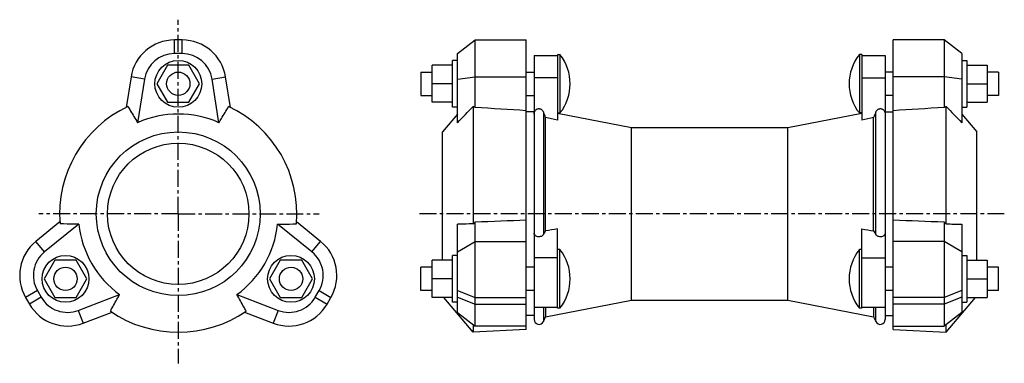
# Model space of a CAD drawing. Header units: millimetres. Extents: x 118 to 622, y 69 to 245.
import ezdxf

# ---------------------------------------------------------------- set-up
doc = ezdxf.new("R2010")
doc.units = ezdxf.units.MM
doc.header["$LTSCALE"] = 23.1
doc.linetypes.add('CENTER', pattern=[0.6, 0.375, -0.075, 0.075, -0.075])
doc.layers.get('0').update_dxf_attribs({"linetype": 'CONTINUOUS'})
doc.layers.add('DEFAULT_1', color=7, linetype='CENTER')

msp = doc.modelspace()

# ---------------------------------------------------------------- linework, layer by layer
at = {"color": 9, "linetype": 'Continuous'}
for p, q in [((196.9, 227.58), (196.9, 234.58)), ((200.9, 227.58), (200.9, 234.58)), ((181.59, 214.5), (174.68, 215.6)), ((216.21, 214.5), (223.12, 215.6)), ((342.02, 214.5), (351.12, 215.6)), ((351.12, 215.6), (377.28, 215.6)), ((393.28, 215.12), (381.28, 215.12)), ((549.28, 215.12), (561.28, 215.12)), ((591.44, 215.6), (565.28, 215.6)), ((600.54, 214.5), (591.44, 215.6)), ((386.05, 197.69), (386.05, 134.68)), ((556.52, 134.68), (556.52, 197.69)), ((130.36, 125.78), (125.96, 131.22)), ((267.44, 125.78), (271.84, 131.22)), ((342.02, 125.78), (351.12, 131.22)), ((351.12, 131.22), (377.28, 131.22)), ((591.44, 131.22), (565.28, 131.22)), ((600.54, 125.78), (591.44, 131.22)), ((393.28, 122.76), (381.28, 122.76)), ((549.28, 122.76), (561.28, 122.76)), ((126.7, 105.98), (120.63, 102.48)), ((128.7, 102.52), (122.63, 99.02)), ((269.1, 102.52), (275.17, 99.02)), ((271.1, 105.98), (277.17, 102.48)), ((342.02, 105.98), (351.12, 102.48)), ((342.02, 102.52), (351.12, 99.02)), ((351.12, 102.48), (377.28, 102.48)), ((591.44, 102.48), (565.28, 102.48)), ((600.54, 105.98), (591.44, 102.48)), ((600.54, 102.52), (591.44, 99.02)), ((351.12, 99.02), (377.28, 99.02)), ((386.05, 97.48), (386.05, 90.05)), ((556.52, 90.05), (556.52, 97.48)), ((591.44, 99.02), (565.28, 99.02)), ((147.67, 95.8), (150.18, 89.26)), ((250.13, 95.8), (247.62, 89.26))]:
    msp.add_line(p, q, dxfattribs=at)
at = {"color": 7, "linetype": 'Continuous'}
for p, q in [((200.9, 234.58), (196.9, 234.58)), ((342.02, 227.58), (351.12, 234.58)), ((351.12, 199.93), (351.12, 234.58)), ((351.12, 234.58), (377.28, 234.58)), ((377.28, 85.98), (377.28, 234.58)), ((591.44, 234.58), (565.28, 234.58)), ((565.28, 85.98), (565.28, 234.58)), ((591.44, 234.58), (591.44, 199.93)), ((600.54, 227.58), (591.44, 234.58)), ((200.9, 227.58), (196.9, 227.58)), ((342.02, 192.13), (342.02, 227.58)), ((600.54, 227.58), (600.54, 192.13)), ((339.52, 200.08), (339.52, 224.08)), ((342.02, 224.08), (339.52, 224.08)), ((381.28, 226.61), (381.28, 91.18)), ((381.28, 226.61), (393.28, 226.61)), ((393.28, 227.11), (393.28, 193.45)), ((393.28, 227.11), (394.54, 227.11)), ((394.54, 227.11), (394.54, 197.11)), ((549.28, 227.11), (548.02, 227.11)), ((548.02, 227.11), (548.02, 197.11)), ((549.28, 227.11), (549.28, 193.45)), ((549.28, 226.61), (561.28, 226.61)), ((561.28, 226.61), (561.28, 91.18)), ((600.54, 224.08), (603.04, 224.08)), ((603.04, 224.08), (603.04, 200.08)), ((193.42, 221.58), (187.93, 212.08)), ((204.38, 221.58), (193.42, 221.58)), ((209.87, 212.08), (204.38, 221.58)), ((323.28, 218.09), (323.28, 206.13)), ((323.28, 218.09), (329.07, 218.09)), ((329.07, 202.58), (329.07, 221.58)), ((339.52, 221.58), (329.07, 221.58)), ((377.28, 218.09), (381.28, 218.09)), ((565.28, 218.09), (561.28, 218.09)), ((603.04, 221.58), (613.49, 221.58)), ((613.49, 221.58), (613.49, 202.58)), ((619.28, 218.09), (613.49, 218.09)), ((619.28, 218.09), (619.28, 206.13)), ((174.68, 215.6), (172.2, 199.98)), ((181.59, 214.5), (178.05, 192.13)), ((187.93, 212.08), (193.42, 202.58)), ((204.38, 202.58), (209.87, 212.08)), ((219.75, 192.13), (216.21, 214.5)), ((225.6, 199.98), (223.12, 215.6)), ((339.52, 212.08), (329.07, 212.08)), ((603.04, 212.08), (613.49, 212.08)), ((193.42, 202.58), (204.38, 202.58)), ((323.28, 206.13), (329.07, 206.13)), ((339.52, 202.58), (329.07, 202.58)), ((377.28, 206.13), (381.28, 206.13)), ((565.28, 206.13), (561.28, 206.13)), ((603.04, 202.58), (613.49, 202.58)), ((619.28, 206.13), (613.49, 206.13)), ((342.02, 200.08), (339.52, 200.08)), ((350.08, 200.41), (350.08, 140.19)), ((381.28, 197.61), (377.28, 197.61)), ((393.28, 197.11), (394.54, 197.11)), ((393.28, 196.99), (431.28, 189.61)), ((511.28, 189.61), (549.28, 196.99)), ((549.28, 197.11), (548.02, 197.11)), ((561.28, 197.61), (565.28, 197.61)), ((592.48, 140.19), (592.48, 200.41)), ((600.54, 200.08), (603.04, 200.08)), ((342.02, 196.57), (334.28, 187.36)), ((387.21, 136.65), (387.21, 194.83)), ((555.35, 136.65), (555.35, 194.83)), ((600.54, 196.57), (608.28, 187.36)), ((334.28, 121.5), (334.28, 187.36)), ((431.28, 101.11), (431.28, 189.61)), ((431.28, 189.61), (511.28, 189.61)), ((511.28, 101.11), (511.28, 189.61)), ((608.28, 121.5), (608.28, 187.36)), ((138.25, 141.17), (125.96, 131.22)), ((147.97, 140.03), (130.36, 125.78)), ((267.44, 125.78), (249.83, 140.03)), ((271.84, 131.22), (259.55, 141.17)), ((342.02, 94.77), (342.02, 140.03)), ((351.12, 87.77), (351.12, 141.2)), ((393.28, 96.98), (393.28, 137.59)), ((549.28, 96.98), (549.28, 137.59)), ((591.44, 141.2), (591.44, 87.77)), ((600.54, 140.03), (600.54, 94.77)), ((394.54, 126.98), (393.28, 126.98)), ((394.54, 96.98), (394.54, 126.98)), ((549.28, 126.98), (548.02, 126.98)), ((548.02, 96.98), (548.02, 126.98)), ((135.63, 121.5), (130.15, 112)), ((146.6, 121.5), (135.63, 121.5)), ((152.09, 112), (146.6, 121.5)), ((251.2, 121.5), (245.71, 112)), ((262.17, 121.5), (251.2, 121.5)), ((267.65, 112), (262.17, 121.5)), ((329.07, 102.5), (329.07, 121.5)), ((339.52, 121.5), (329.07, 121.5)), ((339.52, 100), (339.52, 124)), ((342.02, 124), (339.52, 124)), ((600.54, 124), (603.04, 124)), ((603.04, 124), (603.04, 100)), ((603.04, 121.5), (613.49, 121.5)), ((613.49, 121.5), (613.49, 102.5)), ((323.28, 106), (323.28, 117.97)), ((329.07, 117.97), (323.28, 117.97)), ((381.28, 117.97), (377.28, 117.97)), ((565.28, 117.97), (561.28, 117.97)), ((619.28, 117.97), (613.49, 117.97)), ((619.28, 106), (619.28, 117.97)), ((130.15, 112), (135.63, 102.5)), ((146.6, 102.5), (152.09, 112)), ((245.71, 112), (251.2, 102.5)), ((262.17, 102.5), (267.65, 112)), ((339.52, 112), (329.07, 112)), ((603.04, 112), (613.49, 112)), ((329.07, 106), (323.28, 106)), ((381.28, 106), (377.28, 106)), ((565.28, 106), (561.28, 106)), ((619.28, 106), (613.49, 106)), ((120.63, 102.48), (122.63, 99.02)), ((126.7, 105.98), (128.7, 102.52)), ((135.63, 102.5), (146.6, 102.5)), ((147.67, 95.8), (168.82, 103.91)), ((228.98, 103.91), (250.13, 95.8)), ((251.2, 102.5), (262.17, 102.5)), ((269.1, 102.52), (271.1, 105.98)), ((275.17, 99.02), (277.17, 102.48)), ((339.52, 102.5), (329.07, 102.5)), ((350.08, 84.55), (335, 102.5)), ((387.21, 92.55), (431.28, 101.11)), ((431.28, 101.11), (511.28, 101.11)), ((511.28, 101.11), (555.35, 92.55)), ((592.48, 84.55), (607.56, 102.5)), ((603.04, 102.5), (613.49, 102.5)), ((342.02, 100), (339.52, 100)), ((381.28, 97.48), (393.28, 97.48)), ((387.21, 97.48), (387.21, 92.55)), ((394.54, 96.98), (393.28, 96.98)), ((549.28, 96.98), (548.02, 96.98)), ((549.28, 97.48), (561.28, 97.48)), ((555.35, 97.48), (555.35, 92.55)), ((600.54, 100), (603.04, 100)), ((150.18, 89.26), (164.94, 94.93)), ((232.86, 94.93), (247.62, 89.26)), ((342.02, 94.77), (351.12, 87.77)), ((381.28, 93.11), (377.28, 93.11)), ((386.05, 90.05), (387.21, 92.55)), ((555.35, 92.55), (556.52, 90.05)), ((561.28, 93.11), (565.28, 93.11)), ((600.54, 94.77), (591.44, 87.77)), ((350.08, 88.57), (350.08, 84.55)), ((377.28, 85.98), (350.08, 84.55)), ((377.28, 87.77), (351.12, 87.77)), ((565.28, 87.77), (591.44, 87.77)), ((565.28, 85.98), (592.48, 84.55)), ((592.48, 84.55), (592.48, 88.57))]:
    msp.add_line(p, q, dxfattribs=at)
for centre, radius in [((198.9, 212.08), 12), ((198.9, 212.11), 5.98), ((198.9, 145.36), 42), ((198.9, 145.36), 36.25), ((141.12, 112), 12), ((256.68, 112), 12), ((141.09, 111.98), 5.98), ((256.71, 111.98), 5.98)]:
    msp.add_circle(centre, radius, dxfattribs=at)
for centre, radius, start, end in [((196.9, 212.08), 22.5, 90, 171), ((200.9, 212.08), 22.5, 9, 90), ((196.9, 212.08), 15.5, 90, 171), ((200.9, 212.08), 15.5, 9, 90), ((375.68, 212.11), 24.1, 321.5079, 38.4921), ((566.88, 212.11), 24.1, 141.5079, 218.4921), ((198.9, 145.36), 60.81, 115.1259, 184.8741), ((198.9, 145.36), 60.81, 355.1259, 64.8741), ((-81.5, 6.34), 505.19, 21.9069, 22.2579), ((1024.06, 6.34), 505.19, 157.7421, 158.0931), ((198.9, 145.36), 51.21, 65.9727, 114.0273), ((-283.79, -2783.59), 3053.07, 77.18709, 77.3039), ((1226.35, -2783.59), 3053.07, 102.6961, 102.81291), ((198.9, 145.36), 51.21, 185.9727, 234.0273), ((198.9, 145.36), 51.21, 305.9727, 354.0273), ((135.45, 284.63), 292.04, 329.1057, 329.5533), ((807.12, 284.63), 292.04, 210.4467, 210.8943), ((677.93, 4179.91), 4040.62, 268.78825, 268.90257), ((140.12, 113.73), 22.5, 129, 210), ((257.68, 113.73), 22.5, 330, 51), ((375.68, 111.98), 24.1, 321.5079, 38.4921), ((566.88, 111.98), 24.1, 141.5079, 218.4921), ((140.12, 113.73), 15.5, 129, 210), ((257.68, 113.73), 15.5, 330, 51), ((142.12, 110.27), 15.5, 210, 291), ((255.68, 110.27), 15.5, 249, 330), ((142.12, 110.27), 22.5, 210, 291), ((255.68, 110.27), 22.5, 249, 330), ((198.9, 145.36), 60.81, 235.1259, 304.8741), ((383.78, 91.11), 2.5, 180, 335), ((558.78, 91.11), 2.5, 205, 360)]:
    msp.add_arc(centre, radius, start, end, dxfattribs=at)
for centre, major_axis, ratio, start_param, end_param in [((300.12, 144.68), (80.86, 21.94), 0.734034, 0.707296, 0.723251), ((642.45, 144.68), (80.86, -21.94), 0.734034, 2.418342, 2.434296), ((300.12, 142), (80.14, 57.27), 0.338405, -1.157065, -1.141111), ((642.45, 142), (80.14, -57.27), 0.338405, -2.000482, -1.984527)]:
    msp.add_ellipse(centre, major_axis=major_axis, ratio=ratio, start_param=start_param, end_param=end_param, dxfattribs=at)
for points, knots in [([(173.08, 200.41), (173.5, 199.72), (175.15, 196.96), (176.81, 194.2), (178.05, 192.13)], [0, 0, 0, 0, 0.249928, 1, 1, 1, 1]), ([(219.75, 192.13), (220.17, 192.82), (221.82, 195.58), (223.48, 198.34), (224.72, 200.41)], [0, 0, 0, 0, 0.250078, 1, 1, 1, 1]), ([(381.28, 196.49), (381.28, 196.78), (381.36, 197.37), (381.72, 198.2), (382.23, 198.76), (382.73, 199.09), (383.15, 199.26), (383.6, 199.34), (384.06, 199.33), (384.5, 199.23), (385.05, 198.98), (385.63, 198.49), (385.94, 197.97), (386.05, 197.69)], [0, 0, 0, 0, 0.123633, 0.247599, 0.372213, 0.435082, 0.49816, 0.561382, 0.624648, 0.687848, 0.750887, 0.875808, 1, 1, 1, 1]), ([(556.52, 197.69), (556.63, 197.97), (556.94, 198.49), (557.51, 198.98), (558.06, 199.23), (558.51, 199.33), (558.96, 199.34), (559.41, 199.26), (559.83, 199.09), (560.33, 198.76), (560.84, 198.2), (561.2, 197.37), (561.28, 196.78), (561.28, 196.49)], [0, 0, 0, 0, 0.124178, 0.24911, 0.312157, 0.375365, 0.438637, 0.501864, 0.564949, 0.627825, 0.752439, 0.876385, 1, 1, 1, 1]), ([(147.97, 140.03), (147.16, 140.04), (143.94, 140.1), (140.73, 140.15), (138.31, 140.19)], [0, 0, 0, 0, 0.250078, 1, 1, 1, 1]), ([(249.83, 140.03), (250.64, 140.04), (253.86, 140.1), (257.07, 140.15), (259.49, 140.19)], [0, 0, 0, 0, 0.250078, 1, 1, 1, 1]), ([(350.08, 140.19), (349.41, 140.18), (346.72, 140.12), (344.04, 140.07), (342.02, 140.03)], [0, 0, 0, 0, 0.250107, 1, 1, 1, 1]), ([(386.05, 134.68), (385.93, 134.49), (385.59, 134.11), (384.89, 133.72), (384.05, 133.53), (383.17, 133.58), (382.37, 133.86), (381.75, 134.31), (381.37, 134.88), (381.28, 135.31), (381.28, 135.51)], [0, 0, 0, 0, 0.113221, 0.242113, 0.384881, 0.531628, 0.669654, 0.792121, 0.900168, 1, 1, 1, 1]), ([(561.28, 135.51), (561.28, 135.31), (561.19, 134.88), (560.81, 134.31), (560.19, 133.86), (559.4, 133.58), (558.51, 133.53), (557.67, 133.72), (556.97, 134.11), (556.63, 134.49), (556.52, 134.68)], [0, 0, 0, 0, 0.099817, 0.207844, 0.330306, 0.468344, 0.615104, 0.75789, 0.886793, 1, 1, 1, 1]), ([(164.13, 95.47), (164.52, 96.18), (166.08, 98.99), (167.64, 101.8), (168.82, 103.91)], [0, 0, 0, 0, 0.249928, 1, 1, 1, 1]), ([(233.67, 95.47), (233.28, 96.18), (231.72, 98.99), (230.16, 101.8), (228.98, 103.91)], [0, 0, 0, 0, 0.249928, 1, 1, 1, 1])]:
    msp.add_open_spline(points, degree=3, knots=knots, dxfattribs=at)
for points in [[(342.02, 192.13), (344.71, 194.9), (347.39, 197.65), (350.08, 200.41)], [(377.28, 198.26), (368.56, 198.82), (359.84, 199.37), (351.12, 199.93)], [(591.44, 199.93), (582.72, 199.37), (574, 198.82), (565.28, 198.26)], [(592.48, 200.41), (595.17, 197.65), (597.86, 194.9), (600.54, 192.13)], [(351.12, 141.2), (359.84, 141.56), (368.56, 141.91), (377.28, 142.26)], [(565.28, 142.26), (574, 141.91), (582.72, 141.56), (591.44, 141.2)], [(393.28, 137.59), (391.26, 137.27), (389.23, 136.96), (387.21, 136.65)], [(549.28, 137.59), (551.3, 137.27), (553.33, 136.96), (555.35, 136.65)]]:
    msp.add_open_spline(points, degree=3, dxfattribs=at)
at = {"layer": 'DEFAULT_1', "color": 7, "linetype": 'CENTER'}
for p, q in [((198.9, 145.36), (198.9, 244.99)), ((198.9, 145.36), (127.48, 145.36)), ((198.9, 145.36), (271.16, 145.36)), ((198.9, 145.36), (198.9, 68.63)), ((622.32, 145.36), (321.99, 145.36))]:
    msp.add_line(p, q, dxfattribs=at)

doc.saveas('drawing.dxf')
